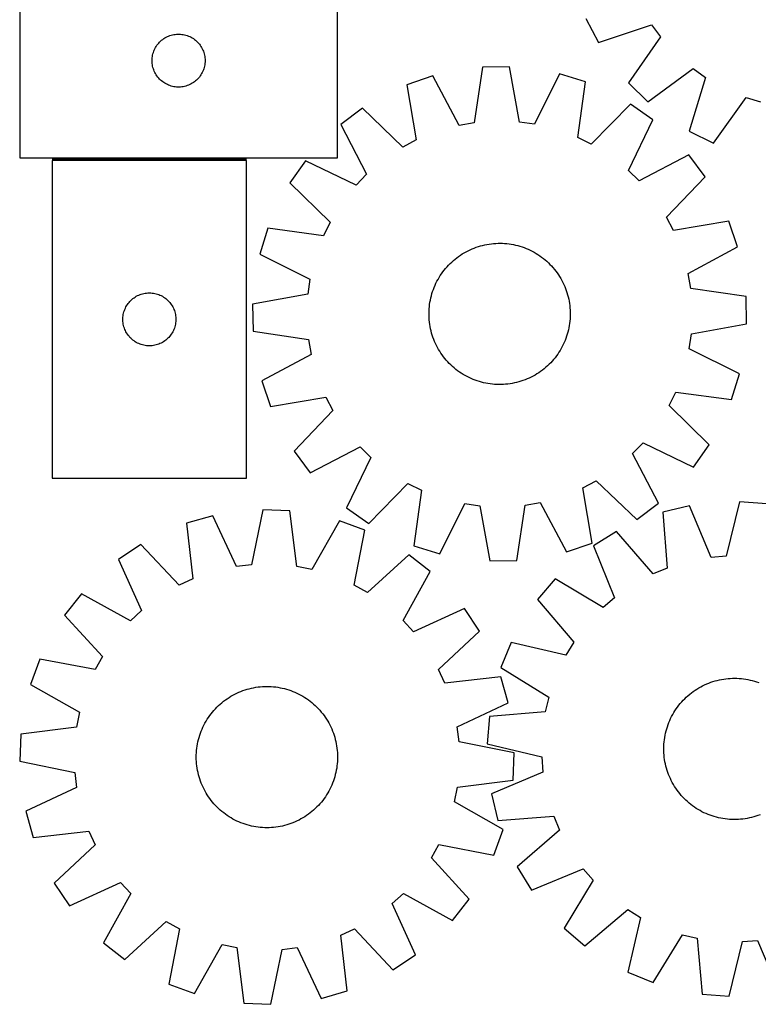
# Model space of a CAD drawing. Header units: millimetres. Extents: x 7 to 1493, y 7 to 2993.
# Tile 5 of 12: x 7 to 425, y 2121 to 2678. Entities that reach past the tile are written whole.
import ezdxf

# ---------------------------------------------------------------- set-up
doc = ezdxf.new("R2010")
doc.units = ezdxf.units.MM
doc.layers.add('COMMON', color=5, linetype='CONTINUOUS', true_color=0x0000ff)
doc.layers.add('CUT', color=7, linetype='CONTINUOUS', true_color=0x000000)

msp = doc.modelspace()

# ---------------------------------------------------------------- linework, layer by layer
at = {"layer": 'COMMON'}
msp.add_line((24.971641, 2599.253691), (134.971641, 2599.253691), dxfattribs=at)
at = {"layer": 'CUT'}
for p, q in [((6.527558, 2710.003692), (6.527558, 2600.003692)), ((186.527558, 2600.003692), (186.527558, 2710.003692)), ((327.135754, 2678.877815), (334.286504, 2665.254404)), ((334.286504, 2665.254404), (364.430745, 2675.269369)), ((364.430745, 2675.269369), (369.554316, 2668.394168)), ((84.765761, 2664.312834), (85.260579, 2664.905974)), ((85.260579, 2664.905974), (85.785275, 2665.472854)), ((85.785275, 2665.472854), (86.338458, 2666.011972)), ((86.338458, 2666.011972), (86.91866, 2666.521899)), ((86.91866, 2666.521899), (87.524343, 2667.001281)), ((87.524343, 2667.001281), (88.153902, 2667.448847)), ((88.153902, 2667.448847), (88.805666, 2667.863411)), ((88.805666, 2667.863411), (89.477906, 2668.243874)), ((89.477906, 2668.243874), (90.168842, 2668.589226)), ((90.168842, 2668.589226), (90.876639, 2668.898551)), ((90.876639, 2668.898551), (91.599422, 2669.17103)), ((91.599422, 2669.17103), (92.335273, 2669.40594)), ((92.335273, 2669.40594), (93.082241, 2669.602658)), ((93.082241, 2669.602658), (93.838346, 2669.760661)), ((93.838346, 2669.760661), (94.601582, 2669.879532)), ((94.601582, 2669.879532), (95.369926, 2669.958955)), ((95.369926, 2669.958955), (96.141339, 2669.998719)), ((96.141339, 2669.998719), (96.913776, 2669.998719)), ((96.913776, 2669.998719), (97.68519, 2669.958955)), ((97.68519, 2669.958955), (98.453533, 2669.879532)), ((98.453533, 2669.879532), (99.216769, 2669.760661)), ((99.216769, 2669.760661), (99.972874, 2669.602658)), ((99.972874, 2669.602658), (100.719842, 2669.40594)), ((100.719842, 2669.40594), (101.455693, 2669.17103)), ((101.455693, 2669.17103), (102.178476, 2668.898551)), ((102.178476, 2668.898551), (102.886273, 2668.589226)), ((102.886273, 2668.589226), (103.577209, 2668.243874)), ((103.577209, 2668.243874), (104.24945, 2667.863411)), ((104.24945, 2667.863411), (104.901213, 2667.448847)), ((104.901213, 2667.448847), (105.530772, 2667.001281)), ((105.530772, 2667.001281), (106.136455, 2666.521899)), ((106.136455, 2666.521899), (106.716658, 2666.011972)), ((106.716658, 2666.011972), (107.26984, 2665.472854)), ((107.26984, 2665.472854), (107.794537, 2664.905974)), ((107.794537, 2664.905974), (108.289355, 2664.312834)), ((369.554316, 2668.394168), (351.339799, 2642.370983)), ((82.022142, 2658.823759), (82.238027, 2659.565414)), ((82.238027, 2659.565414), (82.491805, 2660.294973)), ((82.491805, 2660.294973), (82.782804, 2661.010501)), ((82.782804, 2661.010501), (83.110251, 2661.710099)), ((83.110251, 2661.710099), (83.473279, 2662.391913)), ((83.473279, 2662.391913), (83.870924, 2663.054135)), ((83.870924, 2663.054135), (84.302133, 2663.695008)), ((84.302133, 2663.695008), (84.765761, 2664.312834)), ((108.289355, 2664.312834), (108.752983, 2663.695008)), ((108.752983, 2663.695008), (109.184191, 2663.054135)), ((109.184191, 2663.054135), (109.581836, 2662.391913)), ((109.581836, 2662.391913), (109.944864, 2661.710099)), ((109.944864, 2661.710099), (110.272311, 2661.010501)), ((110.272311, 2661.010501), (110.56331, 2660.294973)), ((110.56331, 2660.294973), (110.817088, 2659.565414)), ((110.817088, 2659.565414), (111.032973, 2658.823759)), ((81.527558, 2655.003692), (81.547446, 2655.775873)), ((81.547446, 2654.231511), (81.527558, 2655.003692)), ((81.547446, 2655.775873), (81.607059, 2656.546007)), ((81.607059, 2653.461377), (81.547446, 2654.231511)), ((81.607059, 2656.546007), (81.706239, 2657.312051)), ((81.706239, 2657.312051), (81.844722, 2658.071973)), ((81.844722, 2658.071973), (82.022142, 2658.823759)), ((111.032973, 2658.823759), (111.210393, 2658.071973)), ((111.210393, 2658.071973), (111.348876, 2657.312051)), ((111.348876, 2657.312051), (111.448056, 2656.546007)), ((111.448056, 2656.546007), (111.507669, 2655.775873)), ((111.507669, 2654.231511), (111.448056, 2653.461377)), ((111.507669, 2655.775873), (111.527558, 2655.003692)), ((111.527558, 2655.003692), (111.507669, 2654.231511)), ((81.706239, 2652.695333), (81.607059, 2653.461377)), ((81.844722, 2651.935411), (81.706239, 2652.695333)), ((82.022142, 2651.183625), (81.844722, 2651.935411)), ((82.238027, 2650.441969), (82.022142, 2651.183625)), ((82.491805, 2649.712411), (82.238027, 2650.441969)), ((82.782804, 2648.996883), (82.491805, 2649.712411)), ((83.110251, 2648.297285), (82.782804, 2648.996883)), ((83.473279, 2647.615471), (83.110251, 2648.297285)), ((109.944864, 2648.297285), (109.581836, 2647.615471)), ((110.272311, 2648.996883), (109.944864, 2648.297285)), ((110.56331, 2649.712411), (110.272311, 2648.996883)), ((110.817088, 2650.441969), (110.56331, 2649.712411)), ((111.032973, 2651.183625), (110.817088, 2650.441969)), ((111.210393, 2651.935411), (111.032973, 2651.183625)), ((111.348876, 2652.695333), (111.210393, 2651.935411)), ((111.448056, 2653.461377), (111.348876, 2652.695333)), ((268.580924, 2651.242739), (263.908615, 2619.823887)), ((283.965251, 2651.473036), (268.580924, 2651.242739)), ((289.575907, 2620.208114), (283.965251, 2651.473036)), ((362.350432, 2631.624053), (387.924514, 2650.463933)), ((387.924514, 2650.463933), (394.921874, 2645.508499)), ((83.870924, 2646.953249), (83.473279, 2647.615471)), ((84.302133, 2646.312375), (83.870924, 2646.953249)), ((84.765761, 2645.69455), (84.302133, 2646.312375)), ((85.260579, 2645.10141), (84.765761, 2645.69455)), ((85.785275, 2644.53453), (85.260579, 2645.10141)), ((86.338458, 2643.995411), (85.785275, 2644.53453)), ((86.91866, 2643.485485), (86.338458, 2643.995411)), ((87.524343, 2643.006103), (86.91866, 2643.485485)), ((88.153902, 2642.558537), (87.524343, 2643.006103)), ((88.805666, 2642.143973), (88.153902, 2642.558537)), ((104.901213, 2642.558537), (104.24945, 2642.143973)), ((105.530772, 2643.006103), (104.901213, 2642.558537)), ((106.136455, 2643.485485), (105.530772, 2643.006103)), ((106.716658, 2643.995411), (106.136455, 2643.485485)), ((107.26984, 2644.53453), (106.716658, 2643.995411)), ((107.794537, 2645.10141), (107.26984, 2644.53453)), ((108.289355, 2645.69455), (107.794537, 2645.10141)), ((108.752983, 2646.312375), (108.289355, 2645.69455)), ((109.184191, 2646.953249), (108.752983, 2646.312375)), ((109.581836, 2647.615471), (109.184191, 2646.953249)), ((240.463418, 2646.356874), (225.903219, 2641.383831)), ((255.460861, 2618.355955), (240.463418, 2646.356874)), ((312.216404, 2647.430983), (298.063814, 2618.993701)), ((326.918933, 2642.895989), (312.216404, 2647.430983)), ((322.593592, 2611.427494), (326.918933, 2642.895989)), ((394.921874, 2645.508499), (385.640445, 2615.130385)), ((89.477906, 2641.76351), (88.805666, 2642.143973)), ((90.168842, 2641.418158), (89.477906, 2641.76351)), ((90.876639, 2641.108832), (90.168842, 2641.418158)), ((91.599422, 2640.836354), (90.876639, 2641.108832)), ((92.335273, 2640.601444), (91.599422, 2640.836354)), ((93.082241, 2640.404726), (92.335273, 2640.601444)), ((93.838346, 2640.246723), (93.082241, 2640.404726)), ((94.601582, 2640.127852), (93.838346, 2640.246723)), ((95.369926, 2640.048429), (94.601582, 2640.127852)), ((96.141339, 2640.008665), (95.369926, 2640.048429)), ((96.913776, 2640.008665), (96.141339, 2640.008665)), ((97.68519, 2640.048429), (96.913776, 2640.008665)), ((98.453533, 2640.127852), (97.68519, 2640.048429)), ((99.216769, 2640.246723), (98.453533, 2640.127852)), ((99.972874, 2640.404726), (99.216769, 2640.246723)), ((100.719842, 2640.601444), (99.972874, 2640.404726)), ((101.455693, 2640.836354), (100.719842, 2640.601444)), ((102.178476, 2641.108832), (101.455693, 2640.836354)), ((102.886273, 2641.418158), (102.178476, 2641.108832)), ((103.577209, 2641.76351), (102.886273, 2641.418158)), ((104.24945, 2642.143973), (103.577209, 2641.76351)), ((225.903219, 2641.383831), (231.168549, 2610.058904)), ((351.339799, 2642.370983), (362.350432, 2631.624053)), ((399.433164, 2608.31192), (417.933718, 2634.132536)), ((417.933718, 2634.132536), (426.119916, 2631.581941)), ((200.671698, 2628.048309), (188.360881, 2618.819315)), ((223.587873, 2606.052318), (200.671698, 2628.048309)), ((352.538313, 2630.321682), (330.290798, 2607.649611)), ((365.11986, 2621.465315), (352.538313, 2630.321682)), ((351.281916, 2592.873602), (365.11986, 2621.465315)), ((188.360881, 2618.819315), (203.048441, 2590.654615)), ((263.908615, 2619.823887), (255.460861, 2618.355955)), ((298.063814, 2618.993701), (289.575907, 2620.208114)), ((385.640445, 2615.130385), (399.433164, 2608.31192)), ((231.168549, 2610.058904), (223.587873, 2606.052318)), ((330.290798, 2607.649611), (322.593592, 2611.427494)), ((6.527558, 2600.003692), (186.527558, 2600.003692)), ((24.971641, 2598.503691), (24.971641, 2418.503691)), ((134.971641, 2598.503691), (24.971641, 2598.503691)), ((134.971641, 2418.503691), (134.971641, 2598.503691)), ((168.48518, 2598.339512), (159.628813, 2585.757965)), ((197.076893, 2584.501568), (168.48518, 2598.339512)), ((385.599663, 2601.589615), (357.434963, 2586.902054)), ((394.828657, 2589.278798), (385.599663, 2601.589615)), ((357.434963, 2586.902054), (351.281916, 2592.873602)), ((203.048441, 2590.654615), (197.076893, 2584.501568)), ((372.832666, 2566.362622), (394.828657, 2589.278798)), ((159.628813, 2585.757965), (182.300884, 2563.51045)), ((376.839252, 2558.781946), (372.832666, 2566.362622)), ((147.054506, 2560.138585), (142.519512, 2545.436056)), ((178.523001, 2555.813244), (147.054506, 2560.138585)), ((182.300884, 2563.51045), (178.523001, 2555.813244)), ((408.164179, 2564.047276), (376.839252, 2558.781946)), ((413.137222, 2549.487077), (408.164179, 2564.047276)), ((260.512744, 2547.380072), (261.645901, 2547.923175)), ((261.645901, 2547.923175), (262.795559, 2548.430417)), ((262.795559, 2548.430417), (263.960582, 2548.901298)), ((263.960582, 2548.901298), (265.13982, 2549.335351)), ((265.13982, 2549.335351), (266.332111, 2549.73215)), ((266.332111, 2549.73215), (267.536278, 2550.091302)), ((267.536278, 2550.091302), (268.751131, 2550.412453)), ((268.751131, 2550.412453), (269.975473, 2550.695287)), ((269.975473, 2550.695287), (271.208094, 2550.939523)), ((271.208094, 2550.939523), (272.447779, 2551.144921)), ((272.447779, 2551.144921), (273.693304, 2551.311278)), ((273.693304, 2551.311278), (274.943439, 2551.43843)), ((274.943439, 2551.43843), (276.196952, 2551.526252)), ((276.196952, 2551.526252), (277.452605, 2551.574657)), ((277.452605, 2551.574657), (278.709158, 2551.583597)), ((278.709158, 2551.583597), (279.965373, 2551.553063)), ((279.965373, 2551.553063), (281.220008, 2551.483085)), ((281.220008, 2551.483085), (282.471826, 2551.373733)), ((282.471826, 2551.373733), (283.719592, 2551.225115)), ((283.719592, 2551.225115), (284.962074, 2551.037376)), ((284.962074, 2551.037376), (286.198046, 2550.810703)), ((286.198046, 2550.810703), (287.426288, 2550.545319)), ((287.426288, 2550.545319), (288.645587, 2550.241486)), ((288.645587, 2550.241486), (289.854742, 2549.899503)), ((289.854742, 2549.899503), (291.052558, 2549.519709)), ((291.052558, 2549.519709), (292.237853, 2549.102478)), ((292.237853, 2549.102478), (293.409458, 2548.648222)), ((293.409458, 2548.648222), (294.566217, 2548.157389)), ((294.566217, 2548.157389), (295.706987, 2547.630463)), ((385.136303, 2534.489634), (413.137222, 2549.487077)), ((142.519512, 2545.436056), (170.956794, 2531.283466)), ((252.171765, 2541.815726), (253.134257, 2542.623571)), ((253.134257, 2542.623571), (254.12165, 2543.400786)), ((254.12165, 2543.400786), (255.132969, 2544.146602)), ((255.132969, 2544.146602), (256.167215, 2544.860284)), ((256.167215, 2544.860284), (257.223368, 2545.541127)), ((257.223368, 2545.541127), (258.300386, 2546.18846)), ((258.300386, 2546.18846), (259.397205, 2546.801643)), ((259.397205, 2546.801643), (260.512744, 2547.380072)), ((295.706987, 2547.630463), (296.830643, 2547.067965)), ((296.830643, 2547.067965), (297.936076, 2546.47045)), ((297.936076, 2546.47045), (299.022195, 2545.838507)), ((299.022195, 2545.838507), (300.087929, 2545.17276)), ((300.087929, 2545.17276), (301.132225, 2544.473866)), ((301.132225, 2544.473866), (302.154052, 2543.742515)), ((302.154052, 2543.742515), (303.152404, 2542.979428)), ((303.152404, 2542.979428), (304.126293, 2542.185359)), ((304.126293, 2542.185359), (305.07476, 2541.361091)), ((246.971067, 2536.372056), (247.765136, 2537.345946)), ((247.765136, 2537.345946), (248.589404, 2538.294412)), ((248.589404, 2538.294412), (249.443057, 2539.21652)), ((249.443057, 2539.21652), (250.325253, 2540.111359)), ((250.325253, 2540.111359), (251.235122, 2540.978046)), ((251.235122, 2540.978046), (252.171765, 2541.815726)), ((305.07476, 2541.361091), (305.996868, 2540.507438)), ((305.996868, 2540.507438), (306.891707, 2539.625242)), ((306.891707, 2539.625242), (307.758394, 2538.715373)), ((307.758394, 2538.715373), (308.596074, 2537.778731)), ((308.596074, 2537.778731), (309.403919, 2536.816238)), ((309.403919, 2536.816238), (310.181134, 2535.828845)), ((170.956794, 2531.283466), (169.742381, 2522.795559)), ((242.88253, 2530.050295), (243.480045, 2531.155728)), ((243.480045, 2531.155728), (244.111988, 2532.241847)), ((244.111988, 2532.241847), (244.777735, 2533.307581)), ((244.777735, 2533.307581), (245.476629, 2534.351877)), ((245.476629, 2534.351877), (246.20798, 2535.373704)), ((246.20798, 2535.373704), (246.971067, 2536.372056)), ((310.181134, 2535.828845), (310.92695, 2534.817527)), ((310.92695, 2534.817527), (311.640632, 2533.78328)), ((311.640632, 2533.78328), (312.321475, 2532.727127)), ((312.321475, 2532.727127), (312.968808, 2531.65011)), ((312.968808, 2531.65011), (313.581991, 2530.55329)), ((386.604235, 2526.04188), (385.136303, 2534.489634)), ((240.430786, 2524.27221), (240.848017, 2525.457505)), ((240.848017, 2525.457505), (241.302273, 2526.62911)), ((241.302273, 2526.62911), (241.793106, 2527.785869)), ((241.793106, 2527.785869), (242.320032, 2528.926639)), ((242.320032, 2528.926639), (242.88253, 2530.050295)), ((313.581991, 2530.55329), (314.16042, 2529.437751)), ((314.16042, 2529.437751), (314.703523, 2528.304594)), ((314.703523, 2528.304594), (315.210765, 2527.154936)), ((315.210765, 2527.154936), (315.681646, 2525.989913)), ((315.681646, 2525.989913), (316.115699, 2524.810675)), ((418.023087, 2521.369571), (386.604235, 2526.04188)), ((70.069359, 2519.77067), (70.662499, 2520.265488)), ((70.662499, 2520.265488), (71.280324, 2520.729116)), ((71.280324, 2520.729116), (71.921198, 2521.160324)), ((71.921198, 2521.160324), (72.58342, 2521.55797)), ((72.58342, 2521.55797), (73.265234, 2521.920997)), ((73.265234, 2521.920997), (73.964832, 2522.248445)), ((73.964832, 2522.248445), (74.68036, 2522.539443)), ((74.68036, 2522.539443), (75.409918, 2522.793222)), ((75.409918, 2522.793222), (76.151574, 2523.009107)), ((76.151574, 2523.009107), (76.90336, 2523.186526)), ((76.90336, 2523.186526), (77.663282, 2523.325009)), ((77.663282, 2523.325009), (78.429326, 2523.424189)), ((78.429326, 2523.424189), (79.19946, 2523.483802)), ((79.19946, 2523.483802), (79.971641, 2523.503691)), ((79.971641, 2523.503691), (80.743822, 2523.483802)), ((80.743822, 2523.483802), (81.513956, 2523.424189)), ((81.513956, 2523.424189), (82.28, 2523.325009)), ((82.28, 2523.325009), (83.039922, 2523.186526)), ((83.039922, 2523.186526), (83.791708, 2523.009107)), ((83.791708, 2523.009107), (84.533363, 2522.793222)), ((84.533363, 2522.793222), (85.262922, 2522.539443)), ((85.262922, 2522.539443), (85.978449, 2522.248445)), ((85.978449, 2522.248445), (86.678048, 2521.920997)), ((86.678048, 2521.920997), (87.359862, 2521.55797)), ((87.359862, 2521.55797), (88.022084, 2521.160324)), ((88.022084, 2521.160324), (88.662957, 2520.729116)), ((88.662957, 2520.729116), (89.280783, 2520.265488)), ((89.280783, 2520.265488), (89.873923, 2519.77067)), ((169.742381, 2522.795559), (138.47746, 2517.184903)), ((239.139792, 2519.417698), (239.405176, 2520.64594)), ((239.405176, 2520.64594), (239.70901, 2521.865239)), ((239.70901, 2521.865239), (240.050992, 2523.074394)), ((240.050992, 2523.074394), (240.430786, 2524.27221)), ((316.115699, 2524.810675), (316.512498, 2523.618384)), ((316.512498, 2523.618384), (316.87165, 2522.414217)), ((316.87165, 2522.414217), (317.192801, 2521.199364)), ((317.192801, 2521.199364), (317.475635, 2519.975022)), ((317.475635, 2519.975022), (317.719871, 2518.742401)), ((418.253384, 2505.985244), (418.023087, 2521.369571)), ((66.076781, 2514.154609), (66.386107, 2514.862407)), ((66.386107, 2514.862407), (66.731459, 2515.553342)), ((66.731459, 2515.553342), (67.111921, 2516.225583)), ((67.111921, 2516.225583), (67.526486, 2516.877347)), ((67.526486, 2516.877347), (67.974052, 2517.506905)), ((67.974052, 2517.506905), (68.453434, 2518.112589)), ((68.453434, 2518.112589), (68.96336, 2518.692791)), ((68.96336, 2518.692791), (69.502479, 2519.245974)), ((69.502479, 2519.245974), (70.069359, 2519.77067)), ((89.873923, 2519.77067), (90.440803, 2519.245974)), ((90.440803, 2519.245974), (90.979921, 2518.692791)), ((90.979921, 2518.692791), (91.489848, 2518.112589)), ((91.489848, 2518.112589), (91.96923, 2517.506905)), ((91.96923, 2517.506905), (92.416796, 2516.877347)), ((92.416796, 2516.877347), (92.83136, 2516.225583)), ((92.83136, 2516.225583), (93.211823, 2515.553342)), ((93.211823, 2515.553342), (93.557175, 2514.862407)), ((93.557175, 2514.862407), (93.8665, 2514.154609)), ((138.47746, 2517.184903), (138.707756, 2501.800576)), ((238.397432, 2513.185025), (238.46741, 2514.43966)), ((238.46741, 2514.43966), (238.576762, 2515.691478)), ((238.576762, 2515.691478), (238.72538, 2516.939244)), ((238.72538, 2516.939244), (238.913119, 2518.181726)), ((238.913119, 2518.181726), (239.139792, 2519.417698)), ((317.719871, 2518.742401), (317.925269, 2517.502716)), ((317.925269, 2517.502716), (318.091626, 2516.257191)), ((318.091626, 2516.257191), (318.218778, 2515.007056)), ((318.218778, 2515.007056), (318.3066, 2513.753543)), ((64.976614, 2508.88991), (65.016378, 2509.661323)), ((64.976614, 2508.117472), (64.976614, 2508.88991)), ((65.016378, 2509.661323), (65.095801, 2510.429666)), ((65.095801, 2510.429666), (65.214672, 2511.192902)), ((65.214672, 2511.192902), (65.372675, 2511.949007)), ((65.372675, 2511.949007), (65.569393, 2512.695975)), ((65.569393, 2512.695975), (65.804302, 2513.431827)), ((65.804302, 2513.431827), (66.076781, 2514.154609)), ((93.8665, 2514.154609), (94.138979, 2513.431827)), ((94.138979, 2513.431827), (94.373889, 2512.695975)), ((94.373889, 2512.695975), (94.570607, 2511.949007)), ((94.570607, 2511.949007), (94.72861, 2511.192902)), ((94.72861, 2511.192902), (94.847481, 2510.429666)), ((94.847481, 2510.429666), (94.926904, 2509.661323)), ((94.926904, 2509.661323), (94.966668, 2508.88991)), ((94.966668, 2508.88991), (94.966668, 2508.117472)), ((238.366899, 2511.92881), (238.397432, 2513.185025)), ((238.375838, 2510.672257), (238.366899, 2511.92881)), ((238.424243, 2509.416604), (238.375838, 2510.672257)), ((238.512065, 2508.163091), (238.424243, 2509.416604)), ((318.263433, 2508.730487), (318.154081, 2507.478669)), ((318.333411, 2509.985122), (318.263433, 2508.730487)), ((318.3066, 2513.753543), (318.355005, 2512.49789)), ((318.363945, 2511.241337), (318.333411, 2509.985122)), ((318.355005, 2512.49789), (318.363945, 2511.241337)), ((65.016378, 2507.346059), (64.976614, 2508.117472)), ((65.095801, 2506.577716), (65.016378, 2507.346059)), ((65.214672, 2505.81448), (65.095801, 2506.577716)), ((65.372675, 2505.058375), (65.214672, 2505.81448)), ((65.569393, 2504.311406), (65.372675, 2505.058375)), ((65.804302, 2503.575555), (65.569393, 2504.311406)), ((66.076781, 2502.852773), (65.804302, 2503.575555)), ((94.138979, 2503.575555), (93.8665, 2502.852773)), ((94.373889, 2504.311406), (94.138979, 2503.575555)), ((94.570607, 2505.058375), (94.373889, 2504.311406)), ((94.72861, 2505.81448), (94.570607, 2505.058375)), ((94.847481, 2506.577716), (94.72861, 2505.81448)), ((94.926904, 2507.346059), (94.847481, 2506.577716)), ((94.966668, 2508.117472), (94.926904, 2507.346059)), ((238.639217, 2506.912956), (238.512065, 2508.163091)), ((238.805574, 2505.667431), (238.639217, 2506.912956)), ((239.010972, 2504.427746), (238.805574, 2505.667431)), ((239.255209, 2503.195125), (239.010972, 2504.427746)), ((239.538042, 2501.970783), (239.255209, 2503.195125)), ((317.591051, 2503.752449), (317.325667, 2502.524208)), ((317.817724, 2504.988421), (317.591051, 2503.752449)), ((318.005463, 2506.230903), (317.817724, 2504.988421)), ((318.154081, 2507.478669), (318.005463, 2506.230903)), ((386.988462, 2500.374588), (418.253384, 2505.985244)), ((66.386107, 2502.144975), (66.076781, 2502.852773)), ((66.731459, 2501.45404), (66.386107, 2502.144975)), ((67.111921, 2500.781799), (66.731459, 2501.45404)), ((67.526486, 2500.130035), (67.111921, 2500.781799)), ((67.974052, 2499.500477), (67.526486, 2500.130035)), ((68.453434, 2498.894793), (67.974052, 2499.500477)), ((68.96336, 2498.314591), (68.453434, 2498.894793)), ((69.502479, 2497.761408), (68.96336, 2498.314591)), ((70.069359, 2497.236712), (69.502479, 2497.761408)), ((90.440803, 2497.761408), (89.873923, 2497.236712)), ((90.979921, 2498.314591), (90.440803, 2497.761408)), ((91.489848, 2498.894793), (90.979921, 2498.314591)), ((91.96923, 2499.500477), (91.489848, 2498.894793)), ((92.416796, 2500.130035), (91.96923, 2499.500477)), ((92.83136, 2500.781799), (92.416796, 2500.130035)), ((93.211823, 2501.45404), (92.83136, 2500.781799)), ((93.557175, 2502.144975), (93.211823, 2501.45404)), ((93.8665, 2502.852773), (93.557175, 2502.144975)), ((138.707756, 2501.800576), (170.126608, 2497.128267)), ((239.859193, 2500.75593), (239.538042, 2501.970783)), ((240.218345, 2499.551763), (239.859193, 2500.75593)), ((240.615144, 2498.359472), (240.218345, 2499.551763)), ((241.049197, 2497.180234), (240.615144, 2498.359472)), ((315.882826, 2497.712642), (315.42857, 2496.541037)), ((316.300057, 2498.897937), (315.882826, 2497.712642)), ((316.679851, 2500.095753), (316.300057, 2498.897937)), ((317.021834, 2501.304908), (316.679851, 2500.095753)), ((317.325667, 2502.524208), (317.021834, 2501.304908)), ((385.774049, 2491.886681), (386.988462, 2500.374588)), ((70.662499, 2496.741894), (70.069359, 2497.236712)), ((71.280324, 2496.278266), (70.662499, 2496.741894)), ((71.921198, 2495.847058), (71.280324, 2496.278266)), ((72.58342, 2495.449412), (71.921198, 2495.847058)), ((73.265234, 2495.086385), (72.58342, 2495.449412)), ((73.964832, 2494.758937), (73.265234, 2495.086385)), ((74.68036, 2494.467939), (73.964832, 2494.758937)), ((75.409918, 2494.21416), (74.68036, 2494.467939)), ((76.151574, 2493.998275), (75.409918, 2494.21416)), ((76.90336, 2493.820856), (76.151574, 2493.998275)), ((77.663282, 2493.682373), (76.90336, 2493.820856)), ((78.429326, 2493.583193), (77.663282, 2493.682373)), ((79.19946, 2493.52358), (78.429326, 2493.583193)), ((79.971641, 2493.503691), (79.19946, 2493.52358)), ((80.743822, 2493.52358), (79.971641, 2493.503691)), ((81.513956, 2493.583193), (80.743822, 2493.52358)), ((82.28, 2493.682373), (81.513956, 2493.583193)), ((83.039922, 2493.820856), (82.28, 2493.682373)), ((83.791708, 2493.998275), (83.039922, 2493.820856)), ((84.533363, 2494.21416), (83.791708, 2493.998275)), ((85.262922, 2494.467939), (84.533363, 2494.21416)), ((85.978449, 2494.758937), (85.262922, 2494.467939)), ((86.678048, 2495.086385), (85.978449, 2494.758937)), ((87.359862, 2495.449412), (86.678048, 2495.086385)), ((88.022084, 2495.847058), (87.359862, 2495.449412)), ((88.662957, 2496.278266), (88.022084, 2495.847058)), ((89.280783, 2496.741894), (88.662957, 2496.278266)), ((89.873923, 2497.236712), (89.280783, 2496.741894)), ((170.126608, 2497.128267), (171.59454, 2488.680513)), ((241.520078, 2496.015211), (241.049197, 2497.180234)), ((242.02732, 2494.865553), (241.520078, 2496.015211)), ((242.570423, 2493.732396), (242.02732, 2494.865553)), ((243.148852, 2492.616857), (242.570423, 2493.732396)), ((243.762035, 2491.520038), (243.148852, 2492.616857)), ((313.250798, 2492.014419), (312.618855, 2490.9283)), ((313.848313, 2493.119852), (313.250798, 2492.014419)), ((314.410811, 2494.243508), (313.848313, 2493.119852)), ((314.937737, 2495.384278), (314.410811, 2494.243508)), ((315.42857, 2496.541037), (314.937737, 2495.384278)), ((171.59454, 2488.680513), (143.593621, 2473.68307)), ((244.409368, 2490.44302), (243.762035, 2491.520038)), ((245.090211, 2489.386867), (244.409368, 2490.44302)), ((245.803893, 2488.352621), (245.090211, 2489.386867)), ((246.549709, 2487.341302), (245.803893, 2488.352621)), ((247.326924, 2486.353909), (246.549709, 2487.341302)), ((309.759776, 2486.798091), (308.965707, 2485.824202)), ((310.522863, 2487.796443), (309.759776, 2486.798091)), ((311.254214, 2488.818271), (310.522863, 2487.796443)), ((311.953108, 2489.862567), (311.254214, 2488.818271)), ((312.618855, 2490.9283), (311.953108, 2489.862567)), ((414.211331, 2477.734091), (385.774049, 2491.886681)), ((248.134769, 2485.391417), (247.326924, 2486.353909)), ((248.972449, 2484.454774), (248.134769, 2485.391417)), ((249.839136, 2483.544905), (248.972449, 2484.454774)), ((250.733975, 2482.662709), (249.839136, 2483.544905)), ((251.656083, 2481.809056), (250.733975, 2482.662709)), ((252.60455, 2480.984788), (251.656083, 2481.809056)), ((253.578439, 2480.190719), (252.60455, 2480.984788)), ((304.559079, 2481.354421), (303.596586, 2480.546576)), ((305.495721, 2482.192101), (304.559079, 2481.354421)), ((306.40559, 2483.058788), (305.495721, 2482.192101)), ((307.287786, 2483.953627), (306.40559, 2483.058788)), ((308.141439, 2484.875735), (307.287786, 2483.953627)), ((308.965707, 2485.824202), (308.141439, 2484.875735)), ((254.576791, 2479.427632), (253.578439, 2480.190719)), ((255.598619, 2478.696281), (254.576791, 2479.427632)), ((256.642914, 2477.997387), (255.598619, 2478.696281)), ((257.708648, 2477.33164), (256.642914, 2477.997387)), ((258.794767, 2476.699697), (257.708648, 2477.33164)), ((259.9002, 2476.102182), (258.794767, 2476.699697)), ((261.023856, 2475.539684), (259.9002, 2476.102182)), ((262.164626, 2475.012758), (261.023856, 2475.539684)), ((296.218099, 2475.790075), (295.084942, 2475.246972)), ((297.333638, 2476.368504), (296.218099, 2475.790075)), ((298.430458, 2476.981687), (297.333638, 2476.368504)), ((299.507475, 2477.62902), (298.430458, 2476.981687)), ((300.563628, 2478.309863), (299.507475, 2477.62902)), ((301.597875, 2479.023545), (300.563628, 2478.309863)), ((302.609193, 2479.769361), (301.597875, 2479.023545)), ((303.596586, 2480.546576), (302.609193, 2479.769361)), ((409.676337, 2463.031562), (414.211331, 2477.734091)), ((143.593621, 2473.68307), (148.566664, 2459.122871)), ((263.321385, 2474.521925), (262.164626, 2475.012758)), ((264.49299, 2474.067669), (263.321385, 2474.521925)), ((265.678285, 2473.650438), (264.49299, 2474.067669)), ((266.876101, 2473.270644), (265.678285, 2473.650438)), ((268.085256, 2472.928662), (266.876101, 2473.270644)), ((269.304555, 2472.624828), (268.085256, 2472.928662)), ((270.532797, 2472.359444), (269.304555, 2472.624828)), ((271.768769, 2472.132771), (270.532797, 2472.359444)), ((273.011251, 2471.945032), (271.768769, 2472.132771)), ((274.259017, 2471.796414), (273.011251, 2471.945032)), ((275.510835, 2471.687062), (274.259017, 2471.796414)), ((276.76547, 2471.617084), (275.510835, 2471.687062)), ((278.021685, 2471.586551), (276.76547, 2471.617084)), ((279.278238, 2471.59549), (278.021685, 2471.586551)), ((280.533891, 2471.643895), (279.278238, 2471.59549)), ((281.787404, 2471.731717), (280.533891, 2471.643895)), ((283.037539, 2471.858869), (281.787404, 2471.731717)), ((284.283064, 2472.025226), (283.037539, 2471.858869)), ((285.522749, 2472.230624), (284.283064, 2472.025226)), ((286.75537, 2472.474861), (285.522749, 2472.230624)), ((287.979712, 2472.757694), (286.75537, 2472.474861)), ((289.194565, 2473.078845), (287.979712, 2472.757694)), ((290.398732, 2473.437997), (289.194565, 2473.078845)), ((291.591023, 2473.834796), (290.398732, 2473.437997)), ((292.770261, 2474.268849), (291.591023, 2473.834796)), ((293.935284, 2474.73973), (292.770261, 2474.268849)), ((295.084942, 2475.246972), (293.935284, 2474.73973)), ((148.566664, 2459.122871), (179.891592, 2464.388201)), ((179.891592, 2464.388201), (183.898177, 2456.807525)), ((374.429959, 2459.659697), (378.207842, 2467.356903)), ((378.207842, 2467.356903), (409.676337, 2463.031562)), ((397.10203, 2437.412182), (374.429959, 2459.659697)), ((183.898177, 2456.807525), (161.902186, 2433.89135)), ((171.13118, 2421.580533), (199.29588, 2436.268093)), ((199.29588, 2436.268093), (205.448927, 2430.296545)), ((353.682402, 2432.515532), (359.65395, 2438.668579)), ((359.65395, 2438.668579), (388.245663, 2424.830635)), ((388.245663, 2424.830635), (397.10203, 2437.412182)), ((161.902186, 2433.89135), (171.13118, 2421.580533)), ((368.369963, 2404.350832), (353.682402, 2432.515532)), ((205.448927, 2430.296545), (191.610983, 2401.704832)), ((24.971641, 2418.503691), (134.971641, 2418.503691)), ((204.19253, 2392.848465), (226.440045, 2415.520536)), ((226.440045, 2415.520536), (234.137251, 2411.742653)), ((325.562294, 2413.111244), (333.14297, 2417.117829)), ((333.14297, 2417.117829), (356.059145, 2395.121838)), ((234.137251, 2411.742653), (229.81191, 2380.274158)), ((330.827624, 2381.786316), (325.562294, 2413.111244)), ((244.514439, 2375.739164), (258.667029, 2404.176446)), ((258.667029, 2404.176446), (267.154936, 2402.962033)), ((267.154936, 2402.962033), (272.765592, 2371.697112)), ((288.149919, 2371.927408), (292.822228, 2403.34626)), ((292.822228, 2403.34626), (301.269982, 2404.814192)), ((301.269982, 2404.814192), (316.267425, 2376.813273)), ((356.059145, 2395.121838), (368.369963, 2404.350832)), ((385.838159, 2402.94552), (370.88644, 2399.315558)), ((398.230244, 2373.69811), (385.838159, 2402.94552)), ((414.283226, 2405.257236), (406.776411, 2374.392653)), ((429.624876, 2404.0892), (414.283226, 2405.257236)), ((115.905258, 2397.266156), (101.100289, 2393.077666)), ((129.386165, 2368.504378), (115.905258, 2397.266156)), ((144.243538, 2400.643686), (137.90025, 2369.519139)), ((159.618214, 2400.052191), (144.243538, 2400.643686)), ((163.551441, 2368.532285), (159.618214, 2400.052191)), ((191.610983, 2401.704832), (204.19253, 2392.848465)), ((370.88644, 2399.315558), (373.284716, 2367.641862)), ((101.100289, 2393.077666), (104.685478, 2361.516278)), ((187.613234, 2394.507402), (171.962395, 2366.866383)), ((202.052639, 2389.19382), (187.613234, 2394.507402)), ((196.053173, 2358.001174), (202.052639, 2389.19382)), ((344.547934, 2388.326977), (331.449723, 2380.254342)), ((365.371453, 2364.340401), (344.547934, 2388.326977)), ((75.192697, 2381.108434), (62.40665, 2372.549956)), ((96.901681, 2357.920187), (75.192697, 2381.108434)), ((316.267425, 2376.813273), (330.827624, 2381.786316)), ((226.964051, 2375.269476), (203.537673, 2353.81768)), ((239.054753, 2365.753938), (226.964051, 2375.269476)), ((229.81191, 2380.274158), (244.514439, 2375.739164)), ((331.449723, 2380.254342), (343.51833, 2350.871975)), ((62.40665, 2372.549956), (75.569372, 2343.641177)), ((137.90025, 2369.519139), (129.386165, 2368.504378)), ((272.765592, 2371.697112), (288.149919, 2371.927408)), ((406.776411, 2374.392653), (398.230244, 2373.69811)), ((171.962395, 2366.866383), (163.551441, 2368.532285)), ((223.709864, 2337.941906), (239.054753, 2365.753938)), ((373.284716, 2367.641862), (365.371453, 2364.340401)), ((104.685478, 2361.516278), (96.901681, 2357.920187)), ((309.795974, 2361.664534), (299.833417, 2349.939433)), ((337.012577, 2345.286767), (309.795974, 2361.664534)), ((41.465763, 2353.160654), (31.950224, 2341.069951)), ((69.277795, 2337.815765), (41.465763, 2353.160654)), ((203.537673, 2353.81768), (196.053173, 2358.001174)), ((299.833417, 2349.939433), (320.390994, 2325.724546)), ((343.51833, 2350.871975), (337.012577, 2345.286767)), ((75.569372, 2343.641177), (69.277795, 2337.815765)), ((258.444055, 2344.81305), (229.535276, 2331.650328)), ((267.002533, 2332.027003), (258.444055, 2344.81305)), ((31.950224, 2341.069951), (53.402021, 2317.643573)), ((229.535276, 2331.650328), (223.709864, 2337.941906)), ((243.814286, 2310.31802), (267.002533, 2332.027003)), ((284.984043, 2325.568098), (279.132344, 2311.338265)), ((315.92958, 2318.402309), (284.984043, 2325.568098)), ((320.390994, 2325.724546), (315.92958, 2318.402309)), ((18.02588, 2316.158539), (12.712298, 2301.719135)), ((49.218526, 2310.159073), (18.02588, 2316.158539)), ((53.402021, 2317.643573), (49.218526, 2310.159073)), ((247.410378, 2302.534223), (243.814286, 2310.31802)), ((279.132344, 2311.338265), (306.166574, 2294.661179)), ((278.971765, 2306.119411), (247.410378, 2302.534223)), ((283.160256, 2291.314443), (278.971765, 2306.119411)), ((395.650936, 2302.08204), (396.814403, 2302.556751)), ((396.814403, 2302.556751), (397.992207, 2302.994684)), ((397.992207, 2302.994684), (399.183185, 2303.395404)), ((399.183185, 2303.395404), (400.386163, 2303.758517)), ((400.386163, 2303.758517), (401.599953, 2304.083664)), ((401.599953, 2304.083664), (402.823357, 2304.370525)), ((402.823357, 2304.370525), (404.055168, 2304.618817)), ((404.055168, 2304.618817), (405.29417, 2304.828293)), ((405.29417, 2304.828293), (406.539141, 2304.998749)), ((406.539141, 2304.998749), (407.788851, 2305.130015)), ((407.788851, 2305.130015), (409.042068, 2305.221961)), ((409.042068, 2305.221961), (410.297555, 2305.274498)), ((410.297555, 2305.274498), (411.554072, 2305.287573)), ((411.554072, 2305.287573), (412.81038, 2305.261173)), ((412.81038, 2305.261173), (414.065239, 2305.195325)), ((414.065239, 2305.195325), (415.317411, 2305.090094)), ((415.317411, 2305.090094), (416.565659, 2304.945582)), ((416.565659, 2304.945582), (417.808752, 2304.761934)), ((417.808752, 2304.761934), (419.045463, 2304.539329)), ((419.045463, 2304.539329), (420.274571, 2304.277989)), ((420.274571, 2304.277989), (421.494864, 2303.97817)), ((421.494864, 2303.97817), (422.705138, 2303.640169)), ((422.705138, 2303.640169), (423.904197, 2303.264319)), ((423.904197, 2303.264319), (425.090859, 2302.850991)), ((12.712298, 2301.719135), (40.353318, 2286.068295)), ((129.496171, 2296.841959), (130.641005, 2297.359998)), ((130.641005, 2297.359998), (131.801545, 2297.84182)), ((131.801545, 2297.84182), (132.976647, 2298.286951)), ((132.976647, 2298.286951), (134.165151, 2298.694952)), ((134.165151, 2298.694952), (135.365885, 2299.06542)), ((135.365885, 2299.06542), (136.577662, 2299.397989)), ((136.577662, 2299.397989), (137.799288, 2299.692331)), ((137.799288, 2299.692331), (139.029557, 2299.948155)), ((139.029557, 2299.948155), (140.267254, 2300.16521)), ((140.267254, 2300.16521), (141.511158, 2300.34328)), ((141.511158, 2300.34328), (142.760042, 2300.482191)), ((142.760042, 2300.482191), (144.012672, 2300.581805)), ((144.012672, 2300.581805), (145.267814, 2300.642023)), ((145.267814, 2300.642023), (146.524228, 2300.662787)), ((146.524228, 2300.662787), (147.780674, 2300.644076)), ((147.780674, 2300.644076), (149.035912, 2300.585908)), ((149.035912, 2300.585908), (150.288704, 2300.488341)), ((150.288704, 2300.488341), (151.537813, 2300.35147)), ((151.537813, 2300.35147), (152.782007, 2300.175432)), ((152.782007, 2300.175432), (154.020057, 2299.9604)), ((154.020057, 2299.9604), (155.250741, 2299.706585)), ((155.250741, 2299.706585), (156.472846, 2299.414239)), ((156.472846, 2299.414239), (157.685166, 2299.08365)), ((157.685166, 2299.08365), (158.886503, 2298.715145)), ((158.886503, 2298.715145), (160.075672, 2298.309086)), ((160.075672, 2298.309086), (161.251499, 2297.865875)), ((161.251499, 2297.865875), (162.412825, 2297.385949)), ((162.412825, 2297.385949), (163.558503, 2296.869782)), ((163.558503, 2296.869782), (164.687403, 2296.317882)), ((386.008797, 2296.24343), (386.993627, 2297.023889)), ((386.993627, 2297.023889), (388.002485, 2297.77303)), ((388.002485, 2297.77303), (389.034377, 2298.490111)), ((389.034377, 2298.490111), (390.088284, 2299.174427)), ((390.088284, 2299.174427), (391.163165, 2299.8253)), ((391.163165, 2299.8253), (392.257961, 2300.44209)), ((392.257961, 2300.44209), (393.37159, 2301.024187)), ((393.37159, 2301.024187), (394.502954, 2301.571017)), ((394.502954, 2301.571017), (395.650936, 2302.08204)), ((120.079927, 2290.645627), (121.034775, 2291.462494)), ((121.034775, 2291.462494), (122.01481, 2292.248965)), ((122.01481, 2292.248965), (123.019065, 2293.004265)), ((123.019065, 2293.004265), (124.04655, 2293.727648)), ((124.04655, 2293.727648), (125.096249, 2294.4184)), ((125.096249, 2294.4184), (126.167128, 2295.075839)), ((126.167128, 2295.075839), (127.258129, 2295.699316)), ((127.258129, 2295.699316), (128.368175, 2296.288217)), ((128.368175, 2296.288217), (129.496171, 2296.841959)), ((164.687403, 2296.317882), (165.79841, 2295.730796)), ((165.79841, 2295.730796), (166.890428, 2295.109102)), ((166.890428, 2295.109102), (167.962379, 2294.453413)), ((167.962379, 2294.453413), (169.013205, 2293.764377)), ((169.013205, 2293.764377), (170.04187, 2293.042674)), ((170.04187, 2293.042674), (171.047358, 2292.289015)), ((171.047358, 2292.289015), (172.028677, 2291.504146)), ((172.028677, 2291.504146), (172.984858, 2290.68884)), ((254.398478, 2277.833535), (283.160256, 2291.314443)), ((306.166574, 2294.661179), (304.186212, 2286.318666)), ((380.657073, 2290.948163), (381.478215, 2291.899337)), ((381.478215, 2291.899337), (382.328829, 2292.824249)), ((382.328829, 2292.824249), (383.208076, 2293.721987)), ((383.208076, 2293.721987), (384.115087, 2294.591663)), ((384.115087, 2294.591663), (385.048968, 2295.432421)), ((385.048968, 2295.432421), (386.008797, 2296.24343)), ((40.353318, 2286.068295), (38.687416, 2277.657341)), ((114.930685, 2285.153258), (115.715555, 2286.134577)), ((115.715555, 2286.134577), (116.530861, 2287.090759)), ((116.530861, 2287.090759), (117.375799, 2288.020859)), ((117.375799, 2288.020859), (118.249536, 2288.92396)), ((118.249536, 2288.92396), (119.151208, 2289.79917)), ((119.151208, 2289.79917), (120.079927, 2290.645627)), ((172.984858, 2290.68884), (173.914958, 2289.843902)), ((173.914958, 2289.843902), (174.818059, 2288.970165)), ((174.818059, 2288.970165), (175.69327, 2288.068493)), ((175.69327, 2288.068493), (176.539726, 2287.139774)), ((176.539726, 2287.139774), (177.356593, 2286.184926)), ((177.356593, 2286.184926), (178.143065, 2285.204891)), ((304.186212, 2286.318666), (272.540908, 2283.57104)), ((376.392378, 2284.743877), (377.020743, 2285.83207)), ((377.020743, 2285.83207), (377.682979, 2286.899988)), ((377.682979, 2286.899988), (378.378432, 2287.946579)), ((378.378432, 2287.946579), (379.106417, 2288.970808)), ((379.106417, 2288.970808), (379.866214, 2289.971665)), ((379.866214, 2289.971665), (380.657073, 2290.948163)), ((111.488905, 2279.90431), (112.110599, 2280.996328)), ((112.110599, 2280.996328), (112.766288, 2282.068279)), ((112.766288, 2282.068279), (113.455324, 2283.119106)), ((113.455324, 2283.119106), (114.177027, 2284.14777)), ((114.177027, 2284.14777), (114.930685, 2285.153258)), ((178.143065, 2285.204891), (178.898365, 2284.200635)), ((178.898365, 2284.200635), (179.621748, 2283.173151)), ((179.621748, 2283.173151), (180.312499, 2282.123451)), ((180.312499, 2282.123451), (180.969938, 2281.052573)), ((180.969938, 2281.052573), (181.593416, 2279.961572)), ((272.540908, 2283.57104), (271.372871, 2268.229389)), ((373.779117, 2279.037023), (374.229515, 2280.210117)), ((374.229515, 2280.210117), (374.716538, 2281.368484)), ((374.716538, 2281.368484), (375.239706, 2282.510982)), ((375.239706, 2282.510982), (375.798503, 2283.636483)), ((375.798503, 2283.636483), (376.392378, 2284.743877)), ((38.687416, 2277.657341), (7.16751, 2273.724115)), ((108.910615, 2274.181572), (109.353826, 2275.3574)), ((109.353826, 2275.3574), (109.833752, 2276.518726)), ((109.833752, 2276.518726), (110.349919, 2277.664404)), ((110.349919, 2277.664404), (110.901818, 2278.793303)), ((110.901818, 2278.793303), (111.488905, 2279.90431)), ((181.593416, 2279.961572), (182.182316, 2278.851526)), ((182.182316, 2278.851526), (182.736059, 2277.723529)), ((182.736059, 2277.723529), (183.254097, 2276.578696)), ((183.254097, 2276.578696), (183.73592, 2275.418156)), ((183.73592, 2275.418156), (184.181051, 2274.243053)), ((255.413238, 2269.319451), (254.398478, 2277.833535)), ((372.352118, 2274.220735), (372.651937, 2275.441028)), ((372.651937, 2275.441028), (372.989938, 2276.651302)), ((372.989938, 2276.651302), (373.365789, 2277.850361)), ((373.365789, 2277.850361), (373.779117, 2279.037023)), ((7.16751, 2273.724115), (6.576014, 2258.349438)), ((107.259301, 2268.125957), (107.513115, 2269.356642)), ((107.513115, 2269.356642), (107.805461, 2270.578747)), ((107.805461, 2270.578747), (108.13605, 2271.791066)), ((108.13605, 2271.791066), (108.504556, 2272.992403)), ((108.504556, 2272.992403), (108.910615, 2274.181572)), ((184.181051, 2274.243053), (184.589052, 2273.054549)), ((184.589052, 2273.054549), (184.959519, 2271.853816)), ((184.959519, 2271.853816), (185.292088, 2270.642038)), ((185.292088, 2270.642038), (185.58643, 2269.420413)), ((185.58643, 2269.420413), (185.842255, 2268.190144)), ((286.537786, 2262.976163), (255.413238, 2269.319451)), ((371.434782, 2268.011403), (371.540013, 2269.263574)), ((371.540013, 2269.263574), (371.684525, 2270.511822)), ((371.684525, 2270.511822), (371.868173, 2271.754915)), ((371.868173, 2271.754915), (372.090778, 2272.991626)), ((372.090778, 2272.991626), (372.352118, 2274.220735)), ((106.633793, 2263.141813), (106.73136, 2264.394605)), ((106.73136, 2264.394605), (106.86823, 2265.643714)), ((106.86823, 2265.643714), (107.044269, 2266.887907)), ((107.044269, 2266.887907), (107.259301, 2268.125957)), ((185.842255, 2268.190144), (186.059309, 2266.952447)), ((186.059309, 2266.952447), (186.23738, 2265.708543)), ((186.23738, 2265.708543), (186.376291, 2264.459659)), ((186.376291, 2264.459659), (186.475904, 2263.207028)), ((271.372871, 2268.229389), (302.237455, 2260.722575)), ((371.342534, 2265.500236), (371.368934, 2266.756544)), ((371.355609, 2264.243719), (371.342534, 2265.500236)), ((371.408146, 2262.988232), (371.355609, 2264.243719)), ((371.368934, 2266.756544), (371.434782, 2268.011403)), ((6.576014, 2258.349438), (37.700562, 2252.00615)), ((106.556913, 2260.630128), (106.575625, 2261.886574)), ((106.577677, 2259.373714), (106.556913, 2260.630128)), ((106.575625, 2261.886574), (106.633793, 2263.141813)), ((106.637896, 2258.118573), (106.577677, 2259.373714)), ((106.737509, 2256.865942), (106.637896, 2258.118573)), ((186.480007, 2258.183788), (186.38244, 2256.930996)), ((186.475904, 2263.207028), (186.536123, 2261.951887)), ((186.538175, 2259.439027), (186.480007, 2258.183788)), ((186.536123, 2261.951887), (186.556887, 2260.695473)), ((186.556887, 2260.695473), (186.538175, 2259.439027)), ((285.94629, 2247.601486), (286.537786, 2262.976163)), ((302.237455, 2260.722575), (302.931997, 2252.176407)), ((371.500093, 2261.735015), (371.408146, 2262.988232)), ((371.631358, 2260.485305), (371.500093, 2261.735015)), ((371.801814, 2259.240334), (371.631358, 2260.485305)), ((372.01129, 2258.001332), (371.801814, 2259.240334)), ((372.259582, 2256.769521), (372.01129, 2258.001332)), ((106.87642, 2255.617058), (106.737509, 2256.865942)), ((107.054491, 2254.373154), (106.87642, 2255.617058)), ((107.271545, 2253.135457), (107.054491, 2254.373154)), ((107.52737, 2251.905188), (107.271545, 2253.135457)), ((185.854499, 2253.199644), (185.600685, 2251.968959)), ((186.069532, 2254.437694), (185.854499, 2253.199644)), ((186.24557, 2255.681887), (186.069532, 2254.437694)), ((186.38244, 2256.930996), (186.24557, 2255.681887)), ((372.546443, 2255.546117), (372.259582, 2256.769521)), ((372.87159, 2254.332327), (372.546443, 2255.546117)), ((373.234703, 2253.129349), (372.87159, 2254.332327)), ((373.635424, 2251.93837), (373.234703, 2253.129349)), ((37.700562, 2252.00615), (38.715322, 2243.492066)), ((107.821712, 2250.683563), (107.52737, 2251.905188)), ((108.154281, 2249.471785), (107.821712, 2250.683563)), ((108.524748, 2248.271052), (108.154281, 2249.471785)), ((108.932749, 2247.082548), (108.524748, 2248.271052)), ((109.37788, 2245.907445), (108.932749, 2247.082548)), ((184.203186, 2247.144029), (183.759975, 2245.968201)), ((184.609244, 2248.333198), (184.203186, 2247.144029)), ((184.97775, 2249.534535), (184.609244, 2248.333198)), ((185.308339, 2250.746854), (184.97775, 2249.534535)), ((185.600685, 2251.968959), (185.308339, 2250.746854)), ((254.426384, 2243.66826), (285.94629, 2247.601486)), ((302.931997, 2252.176407), (273.684587, 2239.784323)), ((374.073356, 2250.760566), (373.635424, 2251.93837)), ((374.548068, 2249.597099), (374.073356, 2250.760566)), ((375.05909, 2248.449117), (374.548068, 2249.597099)), ((375.60592, 2247.317754), (375.05909, 2248.449117)), ((376.188017, 2246.204124), (375.60592, 2247.317754)), ((38.715322, 2243.492066), (9.953544, 2230.011158)), ((109.859703, 2244.746905), (109.37788, 2245.907445)), ((110.377741, 2243.602072), (109.859703, 2244.746905)), ((110.931484, 2242.474075), (110.377741, 2243.602072)), ((111.520385, 2241.364029), (110.931484, 2242.474075)), ((112.143862, 2240.273028), (111.520385, 2241.364029)), ((181.624896, 2241.421291), (181.003201, 2240.329273)), ((182.211982, 2242.532298), (181.624896, 2241.421291)), ((182.763881, 2243.661197), (182.211982, 2242.532298)), ((183.280049, 2244.806875), (182.763881, 2243.661197)), ((183.759975, 2245.968201), (183.280049, 2244.806875)), ((252.760482, 2235.257306), (254.426384, 2243.66826)), ((376.804807, 2245.109329), (376.188017, 2246.204124)), ((377.45568, 2244.034447), (376.804807, 2245.109329)), ((378.139996, 2242.980541), (377.45568, 2244.034447)), ((378.857077, 2241.948649), (378.139996, 2242.980541)), ((379.606218, 2240.93979), (378.857077, 2241.948649)), ((112.801301, 2239.20215), (112.143862, 2240.273028)), ((113.492053, 2238.15245), (112.801301, 2239.20215)), ((114.215435, 2237.124966), (113.492053, 2238.15245)), ((114.970735, 2236.12071), (114.215435, 2237.124966)), ((115.757207, 2235.140675), (114.970735, 2236.12071)), ((178.183115, 2236.172343), (177.398246, 2235.191024)), ((178.936773, 2237.177831), (178.183115, 2236.172343)), ((179.658476, 2238.206495), (178.936773, 2237.177831)), ((180.347512, 2239.257322), (179.658476, 2238.206495)), ((181.003201, 2240.329273), (180.347512, 2239.257322)), ((273.684587, 2239.784323), (277.314549, 2224.832603)), ((380.386677, 2239.954961), (379.606218, 2240.93979)), ((381.197686, 2238.995132), (380.386677, 2239.954961)), ((382.038444, 2238.061251), (381.197686, 2238.995132)), ((382.90812, 2237.15424), (382.038444, 2238.061251)), ((383.805858, 2236.274993), (382.90812, 2237.15424)), ((384.73077, 2235.424379), (383.805858, 2236.274993)), ((9.953544, 2230.011158), (14.142035, 2215.20619)), ((116.574074, 2234.185827), (115.757207, 2235.140675)), ((117.42053, 2233.257108), (116.574074, 2234.185827)), ((118.295741, 2232.355436), (117.42053, 2233.257108)), ((119.198842, 2231.481699), (118.295741, 2232.355436)), ((120.128942, 2230.636761), (119.198842, 2231.481699)), ((121.085123, 2229.821455), (120.128942, 2230.636761)), ((173.033874, 2230.679974), (172.079026, 2229.863107)), ((173.962592, 2231.526431), (173.033874, 2230.679974)), ((174.864265, 2232.401641), (173.962592, 2231.526431)), ((175.738001, 2233.304742), (174.864265, 2232.401641)), ((176.582939, 2234.234842), (175.738001, 2233.304742)), ((177.398246, 2235.191024), (176.582939, 2234.234842)), ((280.401502, 2219.606466), (252.760482, 2235.257306)), ((385.681944, 2234.603237), (384.73077, 2235.424379)), ((386.658442, 2233.812377), (385.681944, 2234.603237)), ((387.659299, 2233.05258), (386.658442, 2233.812377)), ((388.683528, 2232.324596), (387.659299, 2233.05258)), ((389.730119, 2231.629142), (388.683528, 2232.324596)), ((390.798037, 2230.966906), (389.730119, 2231.629142)), ((391.886231, 2230.338541), (390.798037, 2230.966906)), ((392.993624, 2229.744667), (391.886231, 2230.338541)), ((122.066442, 2229.036586), (121.085123, 2229.821455)), ((123.07193, 2228.282927), (122.066442, 2229.036586)), ((124.100595, 2227.561224), (123.07193, 2228.282927)), ((125.151421, 2226.872188), (124.100595, 2227.561224)), ((126.223373, 2226.216499), (125.151421, 2226.872188)), ((127.31539, 2225.594805), (126.223373, 2226.216499)), ((128.426397, 2225.007719), (127.31539, 2225.594805)), ((129.555297, 2224.455819), (128.426397, 2225.007719)), ((130.700975, 2223.939652), (129.555297, 2224.455819)), ((163.617629, 2224.483642), (162.472795, 2223.965603)), ((164.745625, 2225.037384), (163.617629, 2224.483642)), ((165.855671, 2225.626285), (164.745625, 2225.037384)), ((166.946672, 2226.249762), (165.855671, 2225.626285)), ((168.017551, 2226.907201), (166.946672, 2226.249762)), ((169.06725, 2227.597953), (168.017551, 2226.907201)), ((170.094735, 2228.321336), (169.06725, 2227.597953)), ((171.09899, 2229.076636), (170.094735, 2228.321336)), ((172.079026, 2229.863107), (171.09899, 2229.076636)), ((277.314549, 2224.832603), (308.988245, 2227.23088)), ((308.988245, 2227.23088), (312.289706, 2219.317617)), ((394.119125, 2229.18587), (392.993624, 2229.744667)), ((395.261623, 2228.662702), (394.119125, 2229.18587)), ((396.419991, 2228.175678), (395.261623, 2228.662702)), ((397.593084, 2227.72528), (396.419991, 2228.175678)), ((398.779746, 2227.311952), (397.593084, 2227.72528)), ((399.978806, 2226.936102), (398.779746, 2227.311952)), ((401.189079, 2226.598101), (399.978806, 2226.936102)), ((402.409372, 2226.298282), (401.189079, 2226.598101)), ((403.638481, 2226.036941), (402.409372, 2226.298282)), ((404.875192, 2225.814337), (403.638481, 2226.036941)), ((406.118285, 2225.630688), (404.875192, 2225.814337)), ((407.366533, 2225.486177), (406.118285, 2225.630688)), ((408.618704, 2225.380945), (407.366533, 2225.486177)), ((409.873563, 2225.315097), (408.618704, 2225.380945)), ((411.129871, 2225.288698), (409.873563, 2225.315097)), ((412.386389, 2225.301773), (411.129871, 2225.288698)), ((413.641875, 2225.35431), (412.386389, 2225.301773)), ((414.895092, 2225.446256), (413.641875, 2225.35431)), ((416.144803, 2225.577522), (414.895092, 2225.446256)), ((417.389773, 2225.747977), (416.144803, 2225.577522)), ((418.628775, 2225.957454), (417.389773, 2225.747977)), ((419.860586, 2226.205745), (418.628775, 2225.957454)), ((421.08399, 2226.492606), (419.860586, 2226.205745)), ((422.29778, 2226.817754), (421.08399, 2226.492606)), ((423.500758, 2227.180867), (422.29778, 2226.817754)), ((424.691737, 2227.581587), (423.500758, 2227.180867)), ((425.869541, 2228.019519), (424.691737, 2227.581587)), ((131.862301, 2223.459726), (130.700975, 2223.939652)), ((133.038128, 2223.016515), (131.862301, 2223.459726)), ((134.227298, 2222.610456), (133.038128, 2223.016515)), ((135.428634, 2222.241951), (134.227298, 2222.610456)), ((136.640954, 2221.911362), (135.428634, 2222.241951)), ((137.863059, 2221.619016), (136.640954, 2221.911362)), ((139.093743, 2221.365201), (137.863059, 2221.619016)), ((140.331793, 2221.150169), (139.093743, 2221.365201)), ((141.575987, 2220.974131), (140.331793, 2221.150169)), ((142.825096, 2220.83726), (141.575987, 2220.974131)), ((144.077888, 2220.739693), (142.825096, 2220.83726)), ((145.333126, 2220.681525), (144.077888, 2220.739693)), ((146.589572, 2220.662814), (145.333126, 2220.681525)), ((147.845986, 2220.683578), (146.589572, 2220.662814)), ((149.101128, 2220.743796), (147.845986, 2220.683578)), ((150.353759, 2220.84341), (149.101128, 2220.743796)), ((151.602642, 2220.982321), (150.353759, 2220.84341)), ((152.846547, 2221.160391), (151.602642, 2220.982321)), ((154.084244, 2221.377446), (152.846547, 2221.160391)), ((155.314512, 2221.63327), (154.084244, 2221.377446)), ((156.536138, 2221.927612), (155.314512, 2221.63327)), ((157.747915, 2222.260181), (156.536138, 2221.927612)), ((158.948649, 2222.630649), (157.747915, 2222.260181)), ((160.137153, 2223.03865), (158.948649, 2222.630649)), ((161.312255, 2223.483781), (160.137153, 2223.03865)), ((162.472795, 2223.965603), (161.312255, 2223.483781)), ((275.08792, 2205.167062), (280.401502, 2219.606466)), ((312.289706, 2219.317617), (288.30313, 2198.494097)), ((14.142035, 2215.20619), (45.703422, 2218.791378)), ((45.703422, 2218.791378), (49.299514, 2211.007581)), ((49.299514, 2211.007581), (26.111267, 2189.298598)), ((239.711779, 2203.682028), (243.895274, 2211.166528)), ((243.895274, 2211.166528), (275.08792, 2205.167062)), ((261.163576, 2180.25565), (239.711779, 2203.682028)), ((288.30313, 2198.494097), (296.375765, 2185.395887)), ((296.375765, 2185.395887), (325.758132, 2197.464493)), ((325.758132, 2197.464493), (331.34334, 2190.95874)), ((331.34334, 2190.95874), (314.965573, 2163.742137)), ((26.111267, 2189.298598), (34.669745, 2176.512551)), ((34.669745, 2176.512551), (63.578524, 2189.675273)), ((63.578524, 2189.675273), (69.403936, 2183.383695)), ((69.403936, 2183.383695), (54.059047, 2155.571663)), ((217.544428, 2177.684424), (223.836005, 2183.509836)), ((223.836005, 2183.509836), (251.648038, 2168.164947)), ((251.648038, 2168.164947), (261.163576, 2180.25565)), ((230.70715, 2148.775645), (217.544428, 2177.684424)), ((326.690674, 2153.77958), (350.905561, 2174.337158)), ((350.905561, 2174.337158), (358.227798, 2169.875743)), ((358.227798, 2169.875743), (351.062009, 2138.930207)), ((66.149749, 2146.056125), (89.576127, 2167.507921)), ((89.576127, 2167.507921), (97.060627, 2163.324427)), ((97.060627, 2163.324427), (91.061162, 2132.131781)), ((188.428322, 2159.809323), (196.21212, 2163.405414)), ((196.21212, 2163.405414), (217.921103, 2140.217167)), ((314.965573, 2163.742137), (326.690674, 2153.77958)), ((192.013511, 2128.247935), (188.428322, 2159.809323)), ((365.291842, 2133.078508), (381.968928, 2160.112738)), ((381.968928, 2160.112738), (390.311442, 2158.132376)), ((390.311442, 2158.132376), (393.059067, 2126.487071)), ((54.059047, 2155.571663), (66.149749, 2146.056125)), ((105.500566, 2126.818199), (121.151405, 2154.459218)), ((121.151405, 2154.459218), (129.562359, 2152.793317)), ((129.562359, 2152.793317), (133.495586, 2121.27341)), ((155.213551, 2151.806462), (163.727635, 2152.821223)), ((163.727635, 2152.821223), (177.208542, 2124.059445)), ((408.400718, 2125.319035), (415.907532, 2156.183618)), ((415.907532, 2156.183618), (424.4537, 2156.878161)), ((424.4537, 2156.878161), (436.845784, 2127.630751)), ((148.870262, 2120.681915), (155.213551, 2151.806462)), ((217.921103, 2140.217167), (230.70715, 2148.775645)), ((351.062009, 2138.930207), (365.291842, 2133.078508)), ((91.061162, 2132.131781), (105.500566, 2126.818199)), ((177.208542, 2124.059445), (192.013511, 2128.247935)), ((393.059067, 2126.487071), (408.400718, 2125.319035)), ((133.495586, 2121.27341), (148.870262, 2120.681915))]:
    msp.add_line(p, q, dxfattribs=at)

doc.saveas('drawing.dxf')
